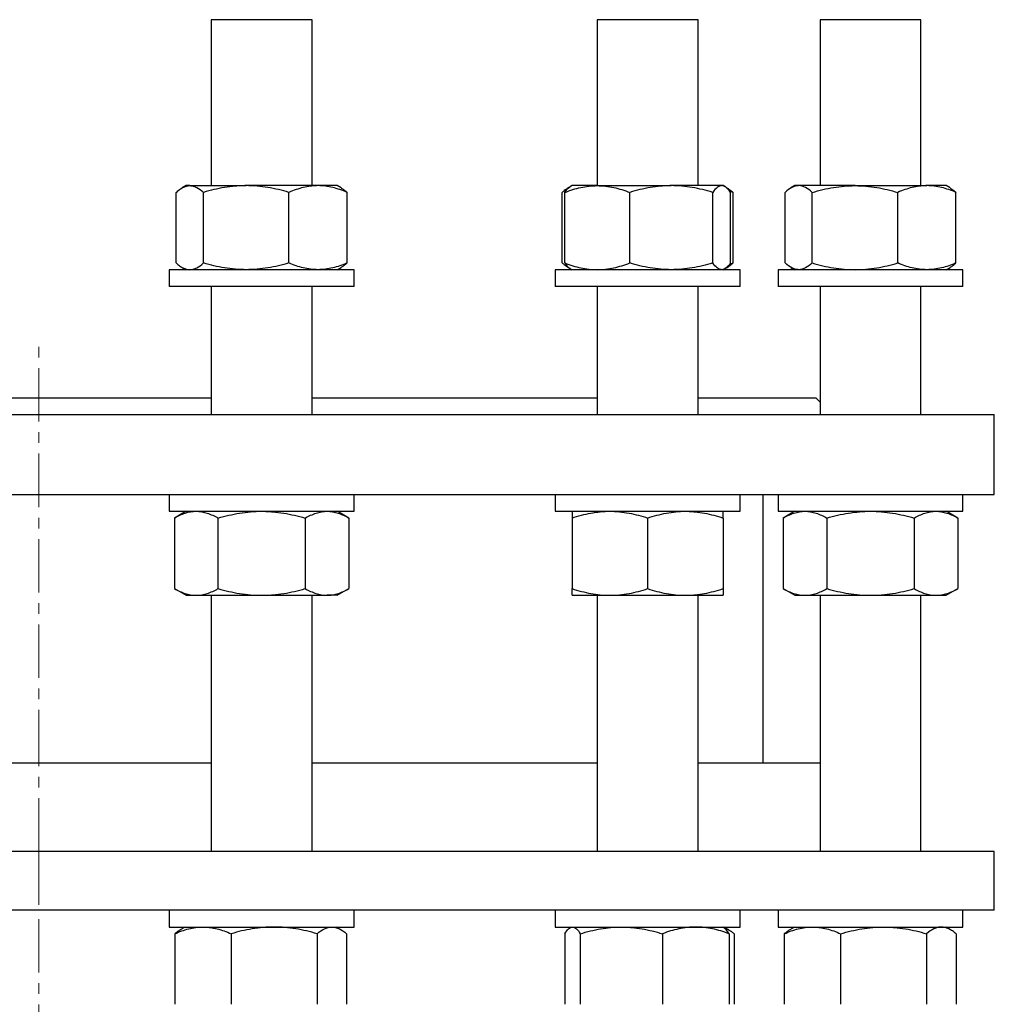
# Model space of a CAD drawing. Header units: millimetres. Extents: x 19 to 951, y 36 to 957.
# Tile 4 of 9: x 254 to 486, y 207 to 441. Entities that reach past the tile are written whole.
import ezdxf

# ---------------------------------------------------------------- set-up
doc = ezdxf.new("R2010")
doc.units = ezdxf.units.MM
doc.linetypes.add('CENTERX2', pattern=[20.32, 12.7, -2.54, 2.54, -2.54])
doc.layers.add('FORMAT', color=7, linetype='Continuous')

msp = doc.modelspace()

# ---------------------------------------------------------------- linework, layer by layer
at = {"color": 7, "linetype": 'Continuous', "lineweight": 25}
for p, q in [((299.95, 440.84), (299.95, 401.34)), ((323.95, 440.84), (299.95, 440.84)), ((323.95, 401.34), (323.95, 440.84)), ((391.85, 440.84), (391.85, 401.34)), ((415.85, 440.84), (391.85, 440.84)), ((415.85, 401.34), (415.85, 440.84)), ((444.91, 440.84), (444.91, 401.34)), ((468.91, 440.84), (444.91, 440.84)), ((468.91, 401.34), (468.91, 440.84)), ((293.95, 401.34), (293, 400.79)), ((294.85, 401.34), (293.95, 401.34)), ((294.85, 401.34), (308.28, 401.34)), ((325.37, 401.34), (308.28, 401.34)), ((329.95, 401.34), (325.37, 401.34)), ((330.91, 400.79), (329.95, 401.34)), ((385.46, 401.11), (384.9, 400.79)), ((385.85, 401.34), (385.46, 401.11)), ((391.86, 401.34), (385.85, 401.34)), ((391.86, 401.34), (409.48, 401.34)), ((421.47, 401.34), (409.48, 401.34)), ((421.85, 401.34), (421.47, 401.34)), ((422.24, 401.11), (421.85, 401.34)), ((422.8, 400.79), (422.32, 401.07)), ((438.91, 401.34), (437.96, 400.79)), ((439.81, 401.34), (438.91, 401.34)), ((453.23, 401.34), (439.81, 401.34)), ((453.23, 401.34), (470.33, 401.34)), ((474.91, 401.34), (470.33, 401.34)), ((475.86, 400.79), (474.91, 401.34)), ((291.61, 382.94), (291.61, 399.73)), ((298.1, 382.94), (298.1, 399.73)), ((318.45, 382.94), (318.45, 399.73)), ((332.3, 382.94), (332.3, 399.73)), ((383.5, 382.94), (383.5, 399.73)), ((384.11, 382.94), (384.11, 399.73)), ((399.61, 382.94), (399.61, 399.73)), ((419.35, 382.94), (419.35, 399.73)), ((423.33, 400.08), (424.2, 399.73)), ((423.59, 382.94), (423.59, 399.73)), ((424.2, 382.94), (424.2, 399.73)), ((436.56, 382.94), (436.56, 399.73)), ((443.06, 382.94), (443.06, 399.73)), ((463.41, 382.94), (463.41, 399.73)), ((477.26, 382.94), (477.26, 399.73)), ((423.33, 382.6), (424.2, 382.94)), ((289.95, 381.34), (289.95, 377.34)), ((292.9, 381.34), (289.95, 381.34)), ((333.95, 381.34), (292.9, 381.34)), ((293, 381.89), (293.95, 381.34)), ((329.95, 381.34), (330.91, 381.89)), ((333.95, 377.34), (333.95, 381.34)), ((381.85, 381.34), (381.85, 377.34)), ((392.85, 381.34), (381.85, 381.34)), ((384.9, 381.89), (385.46, 381.56)), ((385.46, 381.56), (385.85, 381.34)), ((425.85, 381.34), (392.85, 381.34)), ((421.85, 381.34), (422.24, 381.56)), ((422.32, 381.61), (422.8, 381.89)), ((425.85, 377.34), (425.85, 381.34)), ((434.91, 381.34), (434.91, 377.34)), ((456.91, 381.34), (434.91, 381.34)), ((437.96, 381.89), (438.91, 381.34)), ((478.91, 381.34), (456.91, 381.34)), ((474.91, 381.34), (475.86, 381.89)), ((478.91, 377.34), (478.91, 381.34)), ((292.9, 377.34), (289.95, 377.34)), ((333.95, 377.34), (292.9, 377.34)), ((299.95, 377.34), (299.95, 346.84)), ((323.95, 346.84), (323.95, 377.34)), ((392.85, 377.34), (381.85, 377.34)), ((391.85, 377.34), (391.85, 346.84)), ((425.85, 377.34), (392.85, 377.34)), ((415.85, 346.84), (415.85, 377.34)), ((456.91, 377.34), (434.91, 377.34)), ((444.91, 377.34), (444.91, 346.84)), ((478.91, 377.34), (456.91, 377.34)), ((468.91, 346.84), (468.91, 377.34)), ((217.84, 350.84), (299.95, 350.84)), ((323.95, 350.84), (391.85, 350.84)), ((415.85, 350.84), (443.89, 350.84)), ((444.91, 349.82), (443.89, 350.84)), ((31.39, 346.84), (486.39, 346.84)), ((486.39, 327.84), (486.39, 346.84)), ((31.39, 327.84), (486.39, 327.84)), ((289.95, 327.84), (289.95, 323.84)), ((333.95, 323.84), (333.95, 327.84)), ((381.85, 327.84), (381.85, 323.84)), ((425.85, 323.84), (425.85, 327.84)), ((431.39, 263.9), (431.39, 327.84)), ((434.91, 327.84), (434.91, 323.84)), ((478.91, 323.84), (478.91, 327.84)), ((289.95, 323.84), (333.95, 323.84)), ((293.95, 323.84), (291.17, 322.23)), ((332.74, 322.23), (329.95, 323.84)), ((381.85, 323.84), (425.85, 323.84)), ((434.91, 323.84), (478.91, 323.84)), ((438.91, 323.84), (436.12, 322.23)), ((477.69, 322.23), (474.91, 323.84)), ((291.17, 322.23), (291.17, 305.44)), ((301.56, 322.23), (301.56, 305.44)), ((322.34, 322.23), (322.34, 305.44)), ((332.74, 322.23), (332.74, 305.44)), ((385.85, 322.23), (385.85, 305.44)), ((403.85, 322.23), (403.85, 305.44)), ((421.85, 322.23), (421.85, 305.44)), ((436.12, 322.23), (436.12, 305.44)), ((446.52, 322.23), (446.52, 305.44)), ((467.3, 322.23), (467.3, 305.44)), ((477.69, 322.23), (477.69, 305.44)), ((291.17, 305.44), (293.95, 303.84)), ((329.95, 303.84), (332.74, 305.44)), ((436.12, 305.44), (438.91, 303.84)), ((474.91, 303.84), (477.69, 305.44)), ((293.95, 303.84), (296.36, 303.84)), ((296.36, 303.84), (311.95, 303.84)), ((299.95, 303.84), (299.95, 242.9)), ((311.95, 303.84), (327.54, 303.84)), ((323.95, 242.9), (323.95, 303.84)), ((329.95, 303.84), (327.54, 303.84)), ((385.85, 303.84), (394.85, 303.84)), ((391.85, 303.84), (391.85, 242.9)), ((394.85, 303.84), (412.85, 303.84)), ((412.85, 303.84), (421.85, 303.84)), ((415.85, 242.9), (415.85, 303.84)), ((438.91, 303.84), (441.32, 303.84)), ((441.32, 303.84), (456.91, 303.84)), ((444.91, 303.84), (444.91, 242.9)), ((456.91, 303.84), (472.5, 303.84)), ((468.91, 242.9), (468.91, 303.84)), ((472.5, 303.84), (474.91, 303.84)), ((299.95, 263.9), (217.84, 263.9)), ((391.85, 263.9), (323.95, 263.9)), ((444.91, 263.9), (415.85, 263.9)), ((486.39, 242.9), (31.39, 242.9)), ((486.39, 228.9), (486.39, 242.9)), ((486.39, 228.9), (31.39, 228.9)), ((289.95, 228.9), (289.95, 224.9)), ((333.95, 224.9), (333.95, 228.9)), ((381.85, 228.9), (381.85, 224.9)), ((425.85, 224.9), (425.85, 228.9)), ((434.91, 228.9), (434.91, 224.9)), ((478.91, 224.9), (478.91, 228.9)), ((289.95, 224.9), (333.95, 224.9)), ((291.27, 223.29), (291.27, 206.51)), ((293.72, 224.9), (292.59, 224.24)), ((304.69, 223.29), (304.69, 206.51)), ((325.14, 223.29), (325.14, 206.51)), ((330.86, 224.24), (329.72, 224.9)), ((332.18, 223.29), (332.18, 206.51)), ((381.85, 224.9), (425.85, 224.9)), ((384.13, 223.29), (384.13, 206.51)), ((385.68, 224.9), (385.39, 224.73)), ((387.81, 223.29), (387.81, 206.51)), ((407.37, 223.29), (407.37, 206.51)), ((421.98, 224.73), (421.68, 224.9)), ((423.15, 224.24), (422.02, 224.9)), ((423.24, 223.29), (423.24, 206.51)), ((424.47, 223.29), (424.47, 206.51)), ((434.91, 224.9), (478.91, 224.9)), ((436.39, 223.29), (436.39, 206.51)), ((438.85, 224.9), (437.72, 224.25)), ((449.81, 223.29), (449.81, 206.51)), ((470.27, 223.29), (470.27, 206.51)), ((475.98, 224.24), (474.85, 224.9)), ((475.27, 224.73), (474.97, 224.9)), ((477.3, 223.29), (477.3, 206.51))]:
    msp.add_line(p, q, dxfattribs=at)
for points, knots in [([(291.61, 399.73), (291.87, 399.97), (292.14, 400.2), (292.68, 400.6), (292.95, 400.77), (293.76, 401.19), (294.3, 401.34), (294.85, 401.34)], [0, 0, 0, 0, 0.25, 0.25, 0.5, 0.5, 1, 1, 1, 1]), ([(294.85, 401.34), (295.13, 401.34), (295.4, 401.3), (295.96, 401.15), (296.23, 401.04), (297.04, 400.62), (297.58, 400.21), (298.1, 399.73)], [0, 0, 0, 0, 0.25, 0.25, 0.5, 0.5, 1, 1, 1, 1]), ([(308.28, 401.34), (307.84, 401.34), (307.41, 401.33), (306.55, 401.29), (306.12, 401.26), (304.83, 401.15), (303.98, 401.04), (301.44, 400.62), (299.76, 400.22), (298.1, 399.73)], [0, 0, 0, 0, 0.125, 0.125, 0.25, 0.25, 0.5, 0.5, 1, 1, 1, 1]), ([(318.45, 399.73), (316.78, 400.22), (315.11, 400.62), (311.72, 401.18), (310.01, 401.34), (308.28, 401.34)], [0, 0, 0, 0, 0.5, 0.5, 1, 1, 1, 1]), ([(325.37, 401.34), (325.08, 401.34), (324.78, 401.33), (324.2, 401.29), (323.9, 401.26), (323.03, 401.15), (322.45, 401.04), (320.72, 400.62), (319.58, 400.22), (318.45, 399.73)], [0, 0, 0, 0, 0.125, 0.125, 0.25, 0.25, 0.5, 0.5, 1, 1, 1, 1]), ([(332.3, 399.73), (331.17, 400.22), (330.02, 400.62), (327.72, 401.18), (326.55, 401.34), (325.37, 401.34)], [0, 0, 0, 0, 0.5, 0.5, 1, 1, 1, 1]), ([(330.9, 400.78), (330.96, 400.75), (331.23, 400.61), (331.69, 400.26), (332.1, 399.91), (332.3, 399.73)], [0, 0, 0, 0, 0.127104, 0.56353, 1, 1, 1, 1]), ([(385.24, 400.96), (385.17, 400.93), (384.92, 400.81), (384.5, 400.55), (384, 400.17), (383.67, 399.88), (383.5, 399.73)], [0, 0, 0, 0, 0.132022, 0.421285, 0.710679, 1, 1, 1, 1]), ([(384.11, 399.73), (384.74, 399.97), (385.38, 400.2), (386.66, 400.6), (387.31, 400.77), (389.25, 401.19), (390.55, 401.34), (391.86, 401.34)], [0, 0, 0, 0, 0.25, 0.25, 0.5, 0.5, 1, 1, 1, 1]), ([(384.11, 399.73), (384.22, 399.89), (384.45, 400.2), (384.8, 400.59), (385.13, 400.9), (385.36, 401.04), (385.46, 401.11)], [0, 0, 0, 0, 0.25671, 0.513492, 0.77014, 1, 1, 1, 1]), ([(391.86, 401.34), (392.51, 401.34), (393.17, 401.3), (394.49, 401.15), (395.14, 401.04), (397.08, 400.62), (398.35, 400.21), (399.61, 399.73)], [0, 0, 0, 0, 0.25, 0.25, 0.5, 0.5, 1, 1, 1, 1]), ([(409.48, 401.34), (409.06, 401.34), (408.64, 401.33), (407.8, 401.29), (407.38, 401.26), (406.13, 401.15), (405.31, 401.04), (402.84, 400.62), (401.22, 400.22), (399.61, 399.73)], [0, 0, 0, 0, 0.125, 0.125, 0.25, 0.25, 0.5, 0.5, 1, 1, 1, 1]), ([(419.35, 399.73), (417.73, 400.22), (416.11, 400.62), (412.82, 401.18), (411.16, 401.34), (409.48, 401.34)], [0, 0, 0, 0, 0.5, 0.5, 1, 1, 1, 1]), ([(421.47, 401.34), (421.38, 401.34), (421.29, 401.33), (421.11, 401.29), (421.02, 401.26), (420.75, 401.15), (420.57, 401.04), (420.04, 400.62), (419.7, 400.22), (419.35, 399.73)], [0, 0, 0, 0, 0.125, 0.125, 0.25, 0.25, 0.5, 0.5, 1, 1, 1, 1]), ([(423.59, 399.73), (423.25, 400.22), (422.9, 400.62), (422.19, 401.18), (421.83, 401.34), (421.47, 401.34)], [0, 0, 0, 0, 0.5, 0.5, 1, 1, 1, 1]), ([(422.8, 400.78), (422.93, 400.7), (423.23, 400.53), (423.7, 400.17), (424.03, 399.88), (424.2, 399.73)], [0, 0, 0, 0, 0.2815539, 0.6408224, 1, 1, 1, 1]), ([(439.81, 401.34), (439.67, 401.34), (439.53, 401.33), (439.26, 401.29), (439.12, 401.26), (438.71, 401.15), (438.44, 401.04), (437.63, 400.62), (437.09, 400.22), (436.56, 399.73)], [0, 0, 0, 0, 0.125, 0.125, 0.25, 0.25, 0.5, 0.5, 1, 1, 1, 1]), ([(443.06, 399.73), (442.53, 400.22), (441.99, 400.62), (440.91, 401.18), (440.36, 401.34), (439.81, 401.34)], [0, 0, 0, 0, 0.5, 0.5, 1, 1, 1, 1]), ([(443.06, 399.73), (443.89, 399.97), (444.72, 400.2), (446.41, 400.6), (447.26, 400.77), (449.8, 401.19), (451.51, 401.34), (453.23, 401.34)], [0, 0, 0, 0, 0.25, 0.25, 0.5, 0.5, 1, 1, 1, 1]), ([(453.23, 401.34), (454.09, 401.34), (454.96, 401.3), (456.69, 401.15), (457.55, 401.04), (460.09, 400.62), (461.76, 400.21), (463.41, 399.73)], [0, 0, 0, 0, 0.25, 0.25, 0.5, 0.5, 1, 1, 1, 1]), ([(470.33, 401.34), (470.04, 401.34), (469.74, 401.33), (469.15, 401.29), (468.86, 401.26), (467.98, 401.15), (467.4, 401.04), (465.68, 400.62), (464.54, 400.22), (463.41, 399.73)], [0, 0, 0, 0, 0.125, 0.125, 0.25, 0.25, 0.5, 0.5, 1, 1, 1, 1]), ([(477.26, 399.73), (476.12, 400.22), (474.98, 400.62), (472.68, 401.18), (471.51, 401.34), (470.33, 401.34)], [0, 0, 0, 0, 0.5, 0.5, 1, 1, 1, 1]), ([(475.86, 400.78), (475.99, 400.7), (476.29, 400.53), (476.76, 400.17), (477.09, 399.88), (477.26, 399.73)], [0, 0, 0, 0, 0.281554, 0.640822, 1, 1, 1, 1]), ([(291.61, 382.94), (291.87, 382.7), (292.14, 382.48), (292.68, 382.08), (292.95, 381.91), (293.76, 381.49), (294.3, 381.34), (294.85, 381.34)], [0, 0, 0, 0, 0.25, 0.25, 0.5, 0.5, 1, 1, 1, 1]), ([(294.85, 381.34), (295.13, 381.34), (295.4, 381.37), (295.96, 381.52), (296.23, 381.63), (297.04, 382.06), (297.58, 382.46), (298.1, 382.94)], [0, 0, 0, 0, 0.25, 0.25, 0.5, 0.5, 1, 1, 1, 1]), ([(308.28, 381.34), (307.84, 381.34), (307.41, 381.35), (306.55, 381.38), (306.12, 381.41), (304.83, 381.52), (303.98, 381.63), (301.44, 382.05), (299.76, 382.46), (298.1, 382.94)], [0, 0, 0, 0, 0.125, 0.125, 0.25, 0.25, 0.5, 0.5, 1, 1, 1, 1]), ([(318.45, 382.94), (316.78, 382.45), (315.11, 382.05), (311.72, 381.49), (310.01, 381.34), (308.28, 381.34)], [0, 0, 0, 0, 0.5, 0.5, 1, 1, 1, 1]), ([(325.37, 381.34), (325.08, 381.34), (324.78, 381.35), (324.2, 381.38), (323.9, 381.41), (323.03, 381.52), (322.45, 381.63), (320.72, 382.05), (319.58, 382.46), (318.45, 382.94)], [0, 0, 0, 0, 0.125, 0.125, 0.25, 0.25, 0.5, 0.5, 1, 1, 1, 1]), ([(332.3, 382.94), (331.17, 382.45), (330.02, 382.05), (327.72, 381.49), (326.55, 381.34), (325.37, 381.34)], [0, 0, 0, 0, 0.5, 0.5, 1, 1, 1, 1]), ([(330.9, 381.9), (330.96, 381.93), (331.23, 382.07), (331.69, 382.41), (332.1, 382.77), (332.3, 382.94)], [0, 0, 0, 0, 0.127104, 0.56353, 1, 1, 1, 1]), ([(385.24, 381.71), (385.17, 381.75), (384.92, 381.86), (384.5, 382.13), (384, 382.5), (383.67, 382.8), (383.5, 382.94)], [0, 0, 0, 0, 0.132022, 0.421285, 0.710679, 1, 1, 1, 1]), ([(384.11, 382.94), (384.74, 382.7), (385.38, 382.48), (386.66, 382.08), (387.31, 381.91), (389.25, 381.49), (390.55, 381.34), (391.86, 381.34)], [0, 0, 0, 0, 0.25, 0.25, 0.5, 0.5, 1, 1, 1, 1]), ([(384.11, 382.94), (384.22, 382.79), (384.45, 382.48), (384.8, 382.09), (385.13, 381.77), (385.36, 381.63), (385.46, 381.57)], [0, 0, 0, 0, 0.25671, 0.513492, 0.77014, 1, 1, 1, 1]), ([(391.86, 381.34), (392.51, 381.34), (393.17, 381.37), (394.49, 381.52), (395.14, 381.63), (397.08, 382.06), (398.35, 382.46), (399.61, 382.94)], [0, 0, 0, 0, 0.25, 0.25, 0.5, 0.5, 1, 1, 1, 1]), ([(409.48, 381.34), (409.06, 381.34), (408.64, 381.35), (407.8, 381.38), (407.38, 381.41), (406.13, 381.52), (405.31, 381.63), (402.84, 382.05), (401.22, 382.46), (399.61, 382.94)], [0, 0, 0, 0, 0.125, 0.125, 0.25, 0.25, 0.5, 0.5, 1, 1, 1, 1]), ([(419.35, 382.94), (417.73, 382.45), (416.11, 382.05), (412.82, 381.49), (411.16, 381.34), (409.48, 381.34)], [0, 0, 0, 0, 0.5, 0.5, 1, 1, 1, 1]), ([(421.47, 381.34), (421.38, 381.34), (421.29, 381.35), (421.11, 381.38), (421.02, 381.41), (420.75, 381.52), (420.57, 381.63), (420.04, 382.05), (419.7, 382.46), (419.35, 382.94)], [0, 0, 0, 0, 0.125, 0.125, 0.25, 0.25, 0.5, 0.5, 1, 1, 1, 1]), ([(423.59, 382.94), (423.25, 382.45), (422.9, 382.05), (422.19, 381.49), (421.83, 381.34), (421.47, 381.34)], [0, 0, 0, 0, 0.5, 0.5, 1, 1, 1, 1]), ([(422.8, 381.89), (422.93, 381.97), (423.23, 382.15), (423.7, 382.5), (424.03, 382.8), (424.2, 382.94)], [0, 0, 0, 0, 0.2815539, 0.6408224, 1, 1, 1, 1]), ([(439.81, 381.34), (439.67, 381.34), (439.53, 381.35), (439.26, 381.38), (439.12, 381.41), (438.71, 381.52), (438.44, 381.63), (437.63, 382.05), (437.09, 382.46), (436.56, 382.94)], [0, 0, 0, 0, 0.125, 0.125, 0.25, 0.25, 0.5, 0.5, 1, 1, 1, 1]), ([(443.06, 382.94), (442.53, 382.45), (441.99, 382.05), (440.91, 381.49), (440.36, 381.34), (439.81, 381.34)], [0, 0, 0, 0, 0.5, 0.5, 1, 1, 1, 1]), ([(443.06, 382.94), (443.89, 382.7), (444.72, 382.48), (446.41, 382.08), (447.26, 381.91), (449.8, 381.49), (451.51, 381.34), (453.23, 381.34)], [0, 0, 0, 0, 0.25, 0.25, 0.5, 0.5, 1, 1, 1, 1]), ([(453.23, 381.34), (454.09, 381.34), (454.96, 381.37), (456.69, 381.52), (457.55, 381.63), (460.09, 382.06), (461.76, 382.46), (463.41, 382.94)], [0, 0, 0, 0, 0.25, 0.25, 0.5, 0.5, 1, 1, 1, 1]), ([(470.33, 381.34), (470.04, 381.34), (469.74, 381.35), (469.15, 381.38), (468.86, 381.41), (467.98, 381.52), (467.4, 381.63), (465.68, 382.05), (464.54, 382.46), (463.41, 382.94)], [0, 0, 0, 0, 0.125, 0.125, 0.25, 0.25, 0.5, 0.5, 1, 1, 1, 1]), ([(477.26, 382.94), (476.12, 382.45), (474.98, 382.05), (472.68, 381.49), (471.51, 381.34), (470.33, 381.34)], [0, 0, 0, 0, 0.5, 0.5, 1, 1, 1, 1]), ([(475.86, 381.89), (475.99, 381.97), (476.29, 382.15), (476.76, 382.5), (477.09, 382.8), (477.26, 382.94)], [0, 0, 0, 0, 0.281554, 0.640822, 1, 1, 1, 1]), ([(291.17, 322.23), (291.59, 322.47), (292.02, 322.7), (292.88, 323.1), (293.31, 323.27), (294.61, 323.69), (295.48, 323.84), (296.36, 323.84)], [0, 0, 0, 0, 0.25, 0.25, 0.5, 0.5, 1, 1, 1, 1]), ([(296.36, 323.84), (296.8, 323.84), (297.24, 323.8), (298.13, 323.65), (298.57, 323.54), (299.87, 323.12), (300.72, 322.71), (301.56, 322.23)], [0, 0, 0, 0, 0.25, 0.25, 0.5, 0.5, 1, 1, 1, 1]), ([(301.56, 322.23), (303.26, 322.72), (304.97, 323.12), (308.43, 323.68), (310.18, 323.84), (311.95, 323.84)], [0, 0, 0, 0, 0.5, 0.5, 1, 1, 1, 1]), ([(311.95, 323.84), (312.39, 323.84), (312.84, 323.83), (313.72, 323.79), (314.16, 323.76), (315.47, 323.65), (316.34, 323.54), (318.94, 323.12), (320.65, 322.72), (322.34, 322.23)], [0, 0, 0, 0, 0.125, 0.125, 0.25, 0.25, 0.5, 0.5, 1, 1, 1, 1]), ([(322.34, 322.23), (323.19, 322.72), (324.05, 323.12), (325.78, 323.68), (326.66, 323.84), (327.54, 323.84)], [0, 0, 0, 0, 0.5, 0.5, 1, 1, 1, 1]), ([(327.54, 323.84), (327.76, 323.84), (327.98, 323.83), (328.42, 323.79), (328.64, 323.76), (329.3, 323.65), (329.74, 323.54), (331.03, 323.12), (331.89, 322.72), (332.74, 322.23)], [0, 0, 0, 0, 0.125, 0.125, 0.25, 0.25, 0.5, 0.5, 1, 1, 1, 1]), ([(385.85, 322.23), (386.58, 322.47), (387.32, 322.7), (388.82, 323.1), (389.57, 323.27), (391.82, 323.69), (393.33, 323.84), (394.85, 323.84)], [0, 0, 0, 0, 0.25, 0.25, 0.5, 0.5, 1, 1, 1, 1]), ([(385.85, 323.84), (385.85, 323.84), (385.85, 323.83), (385.85, 323.79), (385.85, 323.76), (385.85, 323.65), (385.85, 323.54), (385.85, 323.12), (385.85, 322.72), (385.85, 322.23)], [0, 0, 0, 0, 0.125, 0.125, 0.25, 0.25, 0.5, 0.5, 1, 1, 1, 1]), ([(394.85, 323.84), (395.61, 323.84), (396.38, 323.8), (397.91, 323.65), (398.67, 323.54), (400.92, 323.12), (402.4, 322.71), (403.85, 322.23)], [0, 0, 0, 0, 0.25, 0.25, 0.5, 0.5, 1, 1, 1, 1]), ([(403.85, 322.23), (405.32, 322.72), (406.81, 323.12), (409.8, 323.68), (411.32, 323.84), (412.85, 323.84)], [0, 0, 0, 0, 0.5, 0.5, 1, 1, 1, 1]), ([(412.85, 323.84), (413.23, 323.84), (413.62, 323.83), (414.38, 323.79), (414.76, 323.76), (415.9, 323.65), (416.65, 323.54), (418.9, 323.12), (420.38, 322.72), (421.85, 322.23)], [0, 0, 0, 0, 0.125, 0.125, 0.25, 0.25, 0.5, 0.5, 1, 1, 1, 1]), ([(421.85, 322.23), (421.85, 322.72), (421.85, 323.12), (421.85, 323.68), (421.85, 323.84), (421.85, 323.84)], [0, 0, 0, 0, 0.5, 0.5, 1, 1, 1, 1]), ([(436.12, 322.23), (436.97, 322.72), (437.83, 323.12), (439.56, 323.68), (440.44, 323.84), (441.32, 323.84)], [0, 0, 0, 0, 0.5, 0.5, 1, 1, 1, 1]), ([(441.32, 323.84), (441.54, 323.84), (441.76, 323.83), (442.2, 323.79), (442.42, 323.76), (443.08, 323.65), (443.52, 323.54), (444.81, 323.12), (445.67, 322.72), (446.52, 322.23)], [0, 0, 0, 0, 0.125, 0.125, 0.25, 0.25, 0.5, 0.5, 1, 1, 1, 1]), ([(446.52, 322.23), (447.36, 322.47), (448.22, 322.7), (449.94, 323.1), (450.81, 323.27), (453.41, 323.69), (455.15, 323.84), (456.91, 323.84)], [0, 0, 0, 0, 0.25, 0.25, 0.5, 0.5, 1, 1, 1, 1]), ([(456.91, 323.84), (457.79, 323.84), (458.67, 323.8), (460.44, 323.65), (461.32, 323.54), (463.92, 323.12), (465.62, 322.71), (467.3, 322.23)], [0, 0, 0, 0, 0.25, 0.25, 0.5, 0.5, 1, 1, 1, 1]), ([(467.3, 322.23), (468.15, 322.72), (469.01, 323.12), (470.74, 323.68), (471.61, 323.84), (472.5, 323.84)], [0, 0, 0, 0, 0.5, 0.5, 1, 1, 1, 1]), ([(472.5, 323.84), (472.72, 323.84), (472.94, 323.83), (473.38, 323.79), (473.6, 323.76), (474.26, 323.65), (474.69, 323.54), (475.99, 323.12), (476.85, 322.72), (477.69, 322.23)], [0, 0, 0, 0, 0.125, 0.125, 0.25, 0.25, 0.5, 0.5, 1, 1, 1, 1]), ([(291.17, 305.44), (291.59, 305.2), (292.02, 304.98), (292.88, 304.58), (293.31, 304.41), (294.61, 303.99), (295.48, 303.84), (296.36, 303.84)], [0, 0, 0, 0, 0.25, 0.25, 0.5, 0.5, 1, 1, 1, 1]), ([(296.36, 303.84), (296.8, 303.84), (297.24, 303.87), (298.13, 304.02), (298.57, 304.13), (299.87, 304.56), (300.72, 304.96), (301.56, 305.44)], [0, 0, 0, 0, 0.25, 0.25, 0.5, 0.5, 1, 1, 1, 1]), ([(301.56, 305.44), (303.26, 304.95), (304.97, 304.55), (308.43, 303.99), (310.18, 303.84), (311.95, 303.84)], [0, 0, 0, 0, 0.5, 0.5, 1, 1, 1, 1]), ([(311.95, 303.84), (312.39, 303.84), (312.84, 303.85), (313.72, 303.88), (314.16, 303.91), (315.47, 304.02), (316.34, 304.13), (318.94, 304.55), (320.65, 304.96), (322.34, 305.44)], [0, 0, 0, 0, 0.125, 0.125, 0.25, 0.25, 0.5, 0.5, 1, 1, 1, 1]), ([(322.34, 305.44), (323.19, 304.95), (324.05, 304.55), (325.78, 303.99), (326.66, 303.84), (327.54, 303.84)], [0, 0, 0, 0, 0.5, 0.5, 1, 1, 1, 1]), ([(327.54, 303.84), (327.76, 303.84), (327.98, 303.85), (328.42, 303.88), (328.64, 303.91), (329.3, 304.02), (329.74, 304.13), (331.03, 304.55), (331.89, 304.96), (332.74, 305.44)], [0, 0, 0, 0, 0.125, 0.125, 0.25, 0.25, 0.5, 0.5, 1, 1, 1, 1]), ([(385.85, 305.44), (386.58, 305.2), (387.32, 304.98), (388.82, 304.58), (389.57, 304.41), (391.82, 303.99), (393.33, 303.84), (394.85, 303.84)], [0, 0, 0, 0, 0.25, 0.25, 0.5, 0.5, 1, 1, 1, 1]), ([(385.85, 303.84), (385.85, 303.84), (385.85, 303.85), (385.85, 303.88), (385.85, 303.91), (385.85, 304.02), (385.85, 304.13), (385.85, 304.55), (385.85, 304.96), (385.85, 305.44)], [0, 0, 0, 0, 0.125, 0.125, 0.25, 0.25, 0.5, 0.5, 1, 1, 1, 1]), ([(394.85, 303.84), (395.61, 303.84), (396.38, 303.87), (397.91, 304.02), (398.67, 304.13), (400.92, 304.56), (402.4, 304.96), (403.85, 305.44)], [0, 0, 0, 0, 0.25, 0.25, 0.5, 0.5, 1, 1, 1, 1]), ([(403.85, 305.44), (405.32, 304.95), (406.81, 304.55), (409.8, 303.99), (411.32, 303.84), (412.85, 303.84)], [0, 0, 0, 0, 0.5, 0.5, 1, 1, 1, 1]), ([(412.85, 303.84), (413.23, 303.84), (413.62, 303.85), (414.38, 303.88), (414.76, 303.91), (415.9, 304.02), (416.65, 304.13), (418.9, 304.55), (420.38, 304.96), (421.85, 305.44)], [0, 0, 0, 0, 0.125, 0.125, 0.25, 0.25, 0.5, 0.5, 1, 1, 1, 1]), ([(421.85, 305.44), (421.85, 304.95), (421.85, 304.55), (421.85, 303.99), (421.85, 303.84), (421.85, 303.84)], [0, 0, 0, 0, 0.5, 0.5, 1, 1, 1, 1]), ([(436.12, 305.44), (436.97, 304.95), (437.83, 304.55), (439.56, 303.99), (440.44, 303.84), (441.32, 303.84)], [0, 0, 0, 0, 0.5, 0.5, 1, 1, 1, 1]), ([(441.32, 303.84), (441.54, 303.84), (441.76, 303.85), (442.2, 303.88), (442.42, 303.91), (443.08, 304.02), (443.52, 304.13), (444.81, 304.55), (445.67, 304.96), (446.52, 305.44)], [0, 0, 0, 0, 0.125, 0.125, 0.25, 0.25, 0.5, 0.5, 1, 1, 1, 1]), ([(446.52, 305.44), (447.36, 305.2), (448.22, 304.98), (449.94, 304.58), (450.81, 304.41), (453.41, 303.99), (455.15, 303.84), (456.91, 303.84)], [0, 0, 0, 0, 0.25, 0.25, 0.5, 0.5, 1, 1, 1, 1]), ([(456.91, 303.84), (457.79, 303.84), (458.67, 303.87), (460.44, 304.02), (461.32, 304.13), (463.92, 304.56), (465.62, 304.96), (467.3, 305.44)], [0, 0, 0, 0, 0.25, 0.25, 0.5, 0.5, 1, 1, 1, 1]), ([(467.3, 305.44), (468.15, 304.95), (469.01, 304.55), (470.74, 303.99), (471.61, 303.84), (472.5, 303.84)], [0, 0, 0, 0, 0.5, 0.5, 1, 1, 1, 1]), ([(472.5, 303.84), (472.72, 303.84), (472.94, 303.85), (473.38, 303.88), (473.6, 303.91), (474.26, 304.02), (474.69, 304.13), (475.99, 304.55), (476.85, 304.96), (477.69, 305.44)], [0, 0, 0, 0, 0.125, 0.125, 0.25, 0.25, 0.5, 0.5, 1, 1, 1, 1]), ([(291.27, 223.29), (292.36, 223.78), (293.47, 224.19), (295.7, 224.75), (296.83, 224.9), (297.98, 224.9)], [0, 0, 0, 0, 0.5, 0.5, 1, 1, 1, 1]), ([(292.59, 224.24), (292.51, 224.19), (292.25, 224.05), (291.81, 223.73), (291.45, 223.44), (291.27, 223.29)], [0, 0, 0, 0, 0.180975, 0.590539, 1, 1, 1, 1]), ([(297.98, 224.9), (298.26, 224.9), (298.55, 224.89), (299.12, 224.85), (299.4, 224.82), (300.25, 224.71), (300.81, 224.61), (302.49, 224.19), (303.59, 223.78), (304.69, 223.29)], [0, 0, 0, 0, 0.125, 0.125, 0.25, 0.25, 0.5, 0.5, 1, 1, 1, 1]), ([(314.91, 224.9), (314.05, 224.9), (313.18, 224.86), (311.44, 224.71), (310.58, 224.6), (308.01, 224.18), (306.34, 223.78), (304.69, 223.29)], [0, 0, 0, 0, 0.25, 0.25, 0.5, 0.5, 1, 1, 1, 1]), ([(325.14, 223.29), (324.31, 223.54), (323.47, 223.76), (321.77, 224.16), (320.92, 224.33), (318.36, 224.75), (316.64, 224.9), (314.91, 224.9)], [0, 0, 0, 0, 0.25, 0.25, 0.5, 0.5, 1, 1, 1, 1]), ([(325.14, 223.29), (325.72, 223.78), (326.3, 224.19), (327.47, 224.75), (328.06, 224.9), (328.66, 224.9)], [0, 0, 0, 0, 0.5, 0.5, 1, 1, 1, 1]), ([(328.66, 224.9), (328.81, 224.9), (328.96, 224.89), (329.26, 224.85), (329.41, 224.82), (329.85, 224.71), (330.15, 224.61), (331.02, 224.19), (331.6, 223.78), (332.18, 223.29)], [0, 0, 0, 0, 0.125, 0.125, 0.25, 0.25, 0.5, 0.5, 1, 1, 1, 1]), ([(384.13, 223.29), (384.43, 223.78), (384.73, 224.19), (385.34, 224.75), (385.65, 224.9), (385.97, 224.9)], [0, 0, 0, 0, 0.5, 0.5, 1, 1, 1, 1]), ([(385.97, 224.9), (386.05, 224.9), (386.12, 224.89), (386.28, 224.85), (386.36, 224.82), (386.59, 224.71), (386.75, 224.61), (387.21, 224.19), (387.51, 223.78), (387.81, 223.29)], [0, 0, 0, 0, 0.125, 0.125, 0.25, 0.25, 0.5, 0.5, 1, 1, 1, 1]), ([(387.81, 223.29), (389.41, 223.78), (391.02, 224.19), (394.28, 224.75), (395.92, 224.9), (397.59, 224.9)], [0, 0, 0, 0, 0.5, 0.5, 1, 1, 1, 1]), ([(397.59, 224.9), (398, 224.9), (398.42, 224.89), (399.25, 224.85), (399.66, 224.82), (400.9, 224.71), (401.72, 224.61), (404.16, 224.19), (405.77, 223.78), (407.37, 223.29)], [0, 0, 0, 0, 0.125, 0.125, 0.25, 0.25, 0.5, 0.5, 1, 1, 1, 1]), ([(415.3, 224.9), (414.63, 224.9), (413.96, 224.86), (412.61, 224.71), (411.94, 224.6), (409.95, 224.18), (408.65, 223.78), (407.37, 223.29)], [0, 0, 0, 0, 0.25, 0.25, 0.5, 0.5, 1, 1, 1, 1]), ([(423.24, 223.29), (422.59, 223.54), (421.94, 223.76), (420.62, 224.16), (419.96, 224.33), (417.98, 224.75), (416.65, 224.9), (415.3, 224.9)], [0, 0, 0, 0, 0.25, 0.25, 0.5, 0.5, 1, 1, 1, 1]), ([(421.92, 224.76), (422.05, 224.73), (422.36, 224.64), (422.85, 224.42), (423.39, 224.11), (423.94, 223.74), (424.29, 223.44), (424.47, 223.29)], [0, 0, 0, 0, 0.144949, 0.355819, 0.570499, 0.785277, 1, 1, 1, 1]), ([(423.24, 223.29), (423.14, 223.45), (422.94, 223.76), (422.64, 224.15), (422.34, 224.47), (422.11, 224.66), (421.99, 224.72), (421.97, 224.72)], [0, 0, 0, 0, 0.238547, 0.477162, 0.715652, 0.958646, 1, 1, 1, 1]), ([(436.39, 223.29), (437.49, 223.78), (438.59, 224.19), (440.83, 224.75), (441.96, 224.9), (443.1, 224.9)], [0, 0, 0, 0, 0.5, 0.5, 1, 1, 1, 1]), ([(437.72, 224.25), (437.71, 224.25), (437.49, 224.13), (437.05, 223.82), (436.61, 223.47), (436.39, 223.29)], [0, 0, 0, 0, 0.005494, 0.502722, 1, 1, 1, 1]), ([(443.1, 224.9), (443.39, 224.9), (443.67, 224.89), (444.24, 224.85), (444.52, 224.82), (445.37, 224.71), (445.94, 224.61), (447.61, 224.19), (448.72, 223.78), (449.81, 223.29)], [0, 0, 0, 0, 0.125, 0.125, 0.25, 0.25, 0.5, 0.5, 1, 1, 1, 1]), ([(449.81, 223.29), (451.48, 223.78), (453.17, 224.19), (456.57, 224.75), (458.3, 224.9), (460.04, 224.9)], [0, 0, 0, 0, 0.5, 0.5, 1, 1, 1, 1]), ([(460.04, 224.9), (460.47, 224.9), (460.91, 224.89), (461.78, 224.85), (462.21, 224.82), (463.5, 224.71), (464.36, 224.61), (466.91, 224.19), (468.6, 223.78), (470.27, 223.29)], [0, 0, 0, 0, 0.125, 0.125, 0.25, 0.25, 0.5, 0.5, 1, 1, 1, 1]), ([(473.78, 224.9), (473.49, 224.9), (473.19, 224.86), (472.59, 224.71), (472.29, 224.6), (471.41, 224.18), (470.83, 223.78), (470.27, 223.29)], [0, 0, 0, 0, 0.25, 0.25, 0.5, 0.5, 1, 1, 1, 1]), ([(477.3, 223.29), (477.02, 223.54), (476.73, 223.76), (476.14, 224.16), (475.85, 224.33), (474.97, 224.75), (474.38, 224.9), (473.78, 224.9)], [0, 0, 0, 0, 0.25, 0.25, 0.5, 0.5, 1, 1, 1, 1]), ([(475.26, 224.72), (475.34, 224.68), (475.45, 224.62), (475.57, 224.5), (475.61, 224.46)], [0, 0, 0, 0, 0.655575, 1, 1, 1, 1])]:
    msp.add_open_spline(points, degree=3, knots=knots, dxfattribs=at)
at = {"layer": 'FORMAT', "linetype": 'CENTERX2', "lineweight": 18}
for p, q in [((258.89, 263.9), (258.89, 363.44)), ((258.89, 242.9), (258.89, 263.9)), ((258.89, 242.9), (258.89, 228.9)), ((258.89, 112.45), (258.89, 228.9))]:
    msp.add_line(p, q, dxfattribs=at)

doc.saveas('drawing.dxf')
